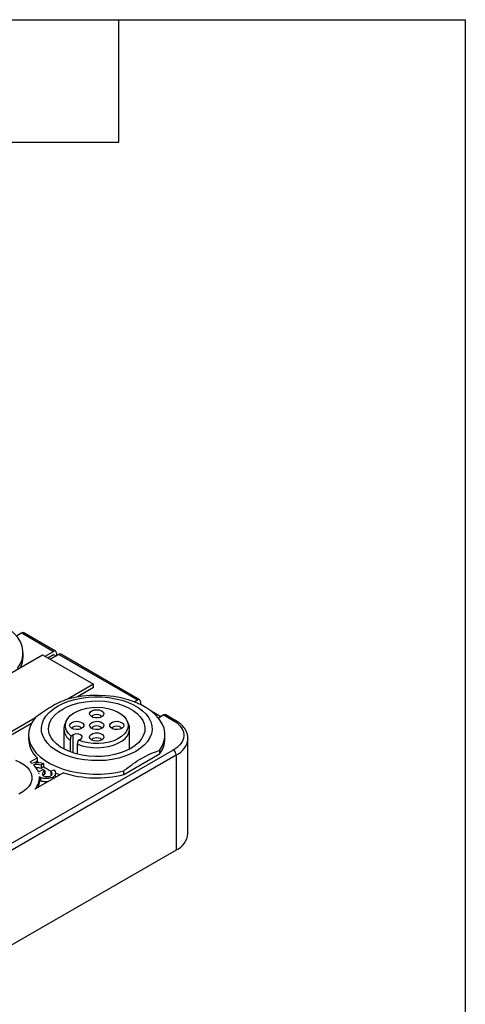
# Model space of a CAD drawing. Header units: millimetres. Extents: x 13 to 546, y 13 to 419.
# Tile 5 of 5: x 491 to 546, y 296 to 419. Entities that reach past the tile are written whole.
import ezdxf

# ---------------------------------------------------------------- set-up
doc = ezdxf.new("R2010")
doc.units = ezdxf.units.MM
doc.header["$LTSCALE"] = 2
doc.linetypes.add('SLD-Solid', pattern=[0])
doc.layers.add('TEXT', color=140, linetype='SLD-Solid', lineweight=25)

msp = doc.modelspace()

# ---------------------------------------------------------------- linework, layer by layer
for p, q in [((490.85, 342.72), (490.19, 342.34)), ((490.85, 342.72), (494.8, 340.43)), ((495.05, 340.46), (491.09, 342.74)), ((481.41, 333.06), (493.43, 340)), ((491, 339.78), (491, 340.25)), ((493.43, 340), (499.79, 336.33)), ((493.74, 339.82), (494.8, 340.43)), ((494.1, 339.61), (494.8, 340.02)), ((495.44, 340.06), (494.38, 339.45)), ((494.8, 340.02), (495.09, 339.86)), ((495.16, 340.23), (495.16, 339.9)), ((495.44, 340.06), (505.27, 334.39)), ((505.52, 334.41), (495.69, 340.09)), ((499.79, 336.33), (496.62, 334.5)), ((499.79, 335.92), (499.79, 336.33)), ((499.79, 335.92), (497.76, 334.75)), ((504.85, 334.14), (505.27, 334.39)), ((505.27, 333.98), (505.26, 333.98)), ((505.27, 333.98), (505.33, 333.95)), ((505.62, 334.18), (505.62, 333.81)), ((506.94, 333.02), (508.17, 332.31)), ((508.52, 332.51), (507.87, 332.13)), ((508.52, 332.51), (509.72, 331.82)), ((509.97, 331.84), (508.77, 332.54)), ((492.46, 332.1), (487.77, 329.39)), ((492.03, 331.44), (487.77, 328.98)), ((496.39, 331.79), (496.22, 331.41)), ((504.14, 331.41), (503.96, 331.79)), ((491.68, 330.04), (491.68, 329.57)), ((496.08, 330.8), (496.08, 328.27)), ((497.24, 330.04), (496.99, 329.89)), ((497.24, 327.78), (497.24, 330.04)), ((504.28, 328.27), (504.28, 330.8)), ((508.68, 329.57), (508.68, 330.04)), ((496.86, 329.41), (496.86, 327.91)), ((497.78, 327.62), (497.78, 328.88)), ((497.91, 329.36), (498.16, 329.51)), ((511.54, 317.73), (511.54, 329.57)), ((511.54, 329.51), (511.54, 329.57)), ((509.72, 328.14), (481.44, 311.82)), ((481.79, 311.2), (510.08, 327.53)), ((507.98, 327.63), (503.55, 325.07)), ((507.98, 328.1), (507.98, 327.63)), ((510.08, 327.53), (510.08, 315.69)), ((491.87, 326.66), (492.77, 327.17)), ((492.77, 326.76), (492.45, 326.58)), ((492.77, 327.17), (492.77, 326.76)), ((492.94, 326.59), (492.77, 326.76)), ((493.54, 326.48), (493.24, 326.25)), ((493.24, 326.25), (493.24, 325.84)), ((493.54, 326.48), (493.54, 326.07)), ((496.02, 325.29), (492.48, 323.25)), ((493.54, 326.07), (493.24, 325.84)), ((493.45, 325.74), (493.71, 325.55)), ((493.65, 325.52), (493.65, 325.11)), ((493.71, 325.55), (493.71, 325.14)), ((494.45, 325.51), (494.86, 325.68)), ((494.45, 325.51), (494.45, 325.1)), ((494.53, 325.02), (494.45, 325.1)), ((495.04, 324.87), (495.04, 325.28)), ((503.55, 325.07), (503.55, 325.54)), ((493.05, 324.27), (493.05, 324.67)), ((493.18, 324.71), (493.18, 324.3)), ((494.75, 324.76), (494.75, 324.56)), ((510.08, 315.69), (481.79, 299.36))]:
    msp.add_line(p, q)
at = {"flags": 128}
for points in [[(490.31, 338.3), (490.64, 338.83), (490.87, 339.38), (490.98, 339.94), (490.99, 340.51), (490.88, 341.07), (490.66, 341.62), (490.33, 342.15), (489.9, 342.66), (489.37, 343.14), (488.75, 343.57), (488.05, 343.97), (487.27, 344.31), (486.43, 344.6), (485.54, 344.83), (484.61, 345), (483.65, 345.11), (482.67, 345.15), (481.69, 345.13), (480.73, 345.05), (479.78, 344.9), (478.88, 344.69)], [(495.3, 333.61), (495.95, 333.94), (496.67, 334.23), (497.44, 334.45), (498.25, 334.62), (499.1, 334.73), (499.96, 334.78), (500.83, 334.76), (501.68, 334.68), (502.52, 334.54), (503.31, 334.35), (504.06, 334.09), (504.74, 333.78), (505.35, 333.43), (505.89, 333.04), (506.33, 332.61), (506.67, 332.15), (506.91, 331.67), (507.05, 331.17), (507.08, 330.67), (506.99, 330.17), (506.8, 329.69), (506.51, 329.21), (506.12, 328.77), (505.63, 328.36), (505.06, 327.98), (504.41, 327.65), (503.69, 327.37), (502.92, 327.14), (502.1, 326.97), (501.26, 326.86), (500.4, 326.82), (499.53, 326.83), (498.67, 326.91), (497.84, 327.05), (497.05, 327.25), (496.3, 327.5), (495.62, 327.81), (495, 328.16), (494.47, 328.56), (494.03, 328.99), (493.69, 329.45), (493.45, 329.93), (493.31, 330.42), (493.28, 330.92), (493.36, 331.42), (493.55, 331.91), (493.85, 332.38), (494.24, 332.82), (494.73, 333.24), (495.3, 333.61)], [(507.98, 328.1), (508.32, 328.63), (508.55, 329.18), (508.66, 329.74), (508.67, 330.3), (508.56, 330.87), (508.34, 331.42), (508.01, 331.95), (507.58, 332.46), (507.05, 332.93), (506.43, 333.37), (505.73, 333.76), (504.95, 334.1), (504.11, 334.39), (503.22, 334.63), (502.29, 334.8), (501.32, 334.9), (500.35, 334.95), (499.37, 334.93), (498.4, 334.84), (497.46, 334.69), (496.55, 334.48)], [(504.42, 328.35), (503.8, 328.04), (503.12, 327.78), (502.38, 327.57), (501.6, 327.43), (500.79, 327.35), (499.97, 327.34), (499.16, 327.38), (498.36, 327.5), (497.6, 327.67), (496.89, 327.9), (496.24, 328.19), (495.66, 328.52), (495.16, 328.9), (494.76, 329.31), (494.46, 329.75), (494.27, 330.21), (494.18, 330.68), (494.21, 331.15), (494.35, 331.62), (494.6, 332.07), (494.95, 332.49), (495.4, 332.89), (495.94, 333.25), (496.55, 333.56), (497.24, 333.82), (497.98, 334.02), (498.76, 334.16), (499.57, 334.24), (500.38, 334.26), (501.2, 334.21), (501.99, 334.1), (502.76, 333.92), (503.47, 333.69), (504.12, 333.41), (504.7, 333.07), (505.2, 332.7), (505.6, 332.28), (505.9, 331.84), (506.09, 331.39), (506.18, 330.92), (506.15, 330.44), (506.01, 329.98), (505.76, 329.53), (505.41, 329.1), (504.96, 328.7), (504.42, 328.35)], [(496.99, 329.89), (496.65, 330.22), (496.41, 330.58), (496.28, 330.96), (496.27, 331.34), (496.37, 331.72), (496.57, 332.09), (496.88, 332.43), (497.29, 332.73), (497.78, 332.99), (498.34, 333.2), (498.95, 333.35), (499.59, 333.44), (500.26, 333.47), (500.92, 333.43), (501.56, 333.32), (502.16, 333.16), (502.7, 332.93), (503.17, 332.66), (503.56, 332.35), (503.85, 332), (504.03, 331.63), (504.1, 331.25), (504.05, 330.87), (503.9, 330.49), (503.64, 330.14), (503.28, 329.82), (502.82, 329.54), (502.3, 329.3), (501.71, 329.12), (501.08, 329), (500.42, 328.95), (499.75, 328.96), (499.1, 329.03), (498.48, 329.17), (497.91, 329.36)], [(500.18, 333.16), (500.5, 333.13), (500.78, 333.03), (500.97, 332.88), (501.06, 332.7), (501.03, 332.51), (500.89, 332.34), (500.65, 332.21), (500.34, 332.14), (500.02, 332.14), (499.71, 332.21), (499.47, 332.34), (499.32, 332.51), (499.29, 332.7), (499.38, 332.88), (499.58, 333.03), (499.86, 333.13), (500.18, 333.16)], [(499.58, 332.27), (499.62, 332.37), (499.75, 332.48), (499.95, 332.56), (500.18, 332.59)], [(500.18, 332.59), (500.41, 332.56), (500.6, 332.48), (500.73, 332.37), (500.78, 332.27)], [(492.49, 332.14), (492.13, 331.61), (491.87, 331.07), (491.72, 330.51), (491.68, 329.94), (491.76, 329.38), (491.94, 328.83), (492.24, 328.29), (492.64, 327.77), (493.14, 327.29), (493.74, 326.84), (494.42, 326.43), (495.18, 326.08), (496, 325.77), (496.88, 325.52), (497.8, 325.33), (498.75, 325.21), (499.73, 325.14), (500.7, 325.15), (501.68, 325.21), (502.63, 325.34), (503.55, 325.54)], [(496.79, 331.21), (496.85, 331.39), (497.02, 331.55), (497.28, 331.66), (497.6, 331.72), (497.92, 331.7), (498.21, 331.61), (498.43, 331.48), (498.55, 331.3), (498.55, 331.11), (498.43, 330.94), (498.21, 330.8), (497.92, 330.71), (497.6, 330.69), (497.28, 330.75), (497.02, 330.86), (496.85, 331.02), (496.79, 331.21)], [(497.08, 330.83), (497.12, 330.93), (497.25, 331.04), (497.45, 331.12), (497.68, 331.14), (497.91, 331.12), (498.1, 331.04), (498.23, 330.93), (498.28, 330.83)], [(497.78, 328.88), (498.36, 328.68), (498.99, 328.53), (499.65, 328.45), (500.33, 328.43), (501, 328.48), (501.65, 328.59), (502.26, 328.76), (502.82, 328.99), (503.3, 329.26), (503.7, 329.58), (503.99, 329.93), (504.19, 330.31), (504.28, 330.7), (504.25, 331.09), (504.14, 331.41)], [(499.55, 331.57), (499.82, 331.67), (500.14, 331.72), (500.46, 331.69), (500.75, 331.6), (500.96, 331.45), (501.06, 331.28), (501.04, 331.09), (500.91, 330.92), (500.68, 330.78), (500.38, 330.71), (500.06, 330.7), (499.75, 330.76), (499.5, 330.88), (499.34, 331.04), (499.29, 331.23), (499.37, 331.41), (499.55, 331.57)], [(500.78, 330.83), (500.73, 330.93), (500.6, 331.04), (500.41, 331.12), (500.18, 331.14), (499.95, 331.12), (499.75, 331.04)], [(503.57, 331.21), (503.51, 331.02), (503.34, 330.86), (503.07, 330.75), (502.76, 330.69), (502.44, 330.71), (502.14, 330.8), (501.92, 330.94), (501.81, 331.11), (501.81, 331.3), (501.92, 331.48), (502.14, 331.61), (502.44, 331.7), (502.76, 331.72), (503.07, 331.66), (503.34, 331.55), (503.51, 331.39), (503.57, 331.21)], [(502.08, 330.83), (502.12, 330.93), (502.25, 331.04), (502.45, 331.12), (502.68, 331.14), (502.91, 331.12), (503.1, 331.04), (503.23, 330.93), (503.28, 330.83)], [(509.72, 331.82), (510.18, 331.51), (510.55, 331.16), (510.82, 330.78), (510.99, 330.39), (511.04, 329.98), (510.99, 329.57), (510.82, 329.18), (510.55, 328.8), (510.18, 328.45), (509.72, 328.14)], [(498.16, 329.51), (498.3, 329.63), (498.35, 329.78), (498.3, 329.92), (498.16, 330.04), (497.95, 330.12), (497.7, 330.15), (497.46, 330.12), (497.24, 330.04)], [(500.18, 329.25), (499.86, 329.28), (499.58, 329.38), (499.38, 329.53), (499.29, 329.71), (499.32, 329.9), (499.47, 330.07), (499.71, 330.2), (500.02, 330.27), (500.34, 330.27), (500.65, 330.2), (500.89, 330.07), (501.03, 329.9), (501.06, 329.71), (500.97, 329.53), (500.78, 329.38), (500.5, 329.28), (500.18, 329.25)], [(499.75, 331.04), (499.62, 330.93), (499.58, 330.83)], [(499.58, 329.38), (499.62, 329.49), (499.75, 329.6), (499.95, 329.67), (500.18, 329.7), (500.41, 329.67), (500.6, 329.6), (500.73, 329.49), (500.78, 329.38)], [(490.05, 326.9), (490.61, 326.64), (491.09, 326.34), (491.49, 326), (491.8, 325.63), (492, 325.24), (492.09, 324.83), (492.08, 324.42), (491.96, 324.01), (491.73, 323.62), (491.4, 323.26), (490.98, 322.93), (490.48, 322.64)], [(495.58, 325.04), (495.52, 325.06), (495.05, 325.25)]]:
    msp.add_lwpolyline(points, dxfattribs=at)
for centre, radius, start, end in [((490.99, 342.51), 0.251, 65.6929, 125.6176), ((487.98, 339.79), 3.02, 332.6086, 359.6625), ((494.94, 340.26), 0.218, 350.786, 129.2033), ((495.59, 339.86), 0.251, 65.6929, 125.6176), ((505.41, 334.22), 0.218, 350.786, 129.2033), ((508.67, 332.31), 0.251, 65.6929, 125.6176), ((497.73, 330.79), 1.64, 157.9073, 237.6372), ((509.87, 331.63), 0.24, 64.0423, 127.2535), ((495.13, 329.69), 3.46, 181.9483, 226.7776), ((505.46, 329.63), 3.22, 321.5989, 359.023), ((509.05, 329.82), 2.52, 294.2345, 352.837), ((509.31, 327.5), 0.768, 2.6055, 57.3945), ((489.41, 323.34), 4.13, 50.0897, 53.3869), ((490.38, 324.32), 2.75, 24.9352, 46.2598), ((491.02, 324.64), 2.03, 16.1568, 17.4316), ((497.99, 332.3), 7.63, 234.3616, 242.6296), ((500.19, 338.76), 14.09, 252.7833, 283.7755), ((490.89, 324.71), 2.15, 317.3304, 3.6201), ((491.08, 324.27), 1.97, 336.2689, 359.7235), ((509.06, 317.97), 2.49, 294.0743, 354.6056)]:
    msp.add_arc(centre, radius, start, end)
for centre, major_axis, ratio, start_param, end_param in [((492.02, 325.63), (1.15, -0.22), 0.316329, 5.726598, 5.789306), ((493.5, 324.85), (0.478, -0.44), 0.587999, 3.241685, 3.400443), ((493.25, 325.05), (-0.138, 0.374), 0.716042, 1.88947, 2.431885)]:
    msp.add_ellipse(centre, major_axis=major_axis, ratio=ratio, start_param=start_param, end_param=end_param)
for points, knots in [([(496.55, 334.48), (495.83, 334.23), (495.18, 333.92), (493.87, 333.16), (493.21, 332.71), (492.49, 332.14)], [0, 0, 0, 0, 0.5, 0.5, 1, 1, 1, 1]), ([(511.54, 329.5), (511.54, 329.51), (511.56, 329.67), (511.51, 329.98), (511.38, 330.41), (511.15, 330.82), (510.84, 331.2), (510.45, 331.55), (510.13, 331.74), (509.97, 331.84)], [0, 0, 0, 0, 0.013127, 0.174682, 0.335332, 0.497751, 0.664192, 0.835037, 1, 1, 1, 1]), ([(503.55, 325.54), (503.94, 325.86), (504.32, 326.15), (505.05, 326.67), (505.41, 326.9), (506.12, 327.31), (506.48, 327.49), (507.21, 327.82), (507.59, 327.97), (507.98, 328.1)], [0, 0, 0, 0, 0.25, 0.25, 0.5, 0.5, 0.75, 0.75, 1, 1, 1, 1]), ([(493.24, 325.84), (493.15, 325.87), (492.98, 325.92), (492.74, 325.94), (492.59, 325.94), (492.55, 325.94)], [0, 0, 0, 0, 0.40442, 0.8080503, 1, 1, 1, 1]), ([(493.65, 325.11), (493.59, 325.06), (493.51, 325.01), (493.49, 324.94), (493.48, 324.93)], [0, 0, 0, 0, 0.841184, 1, 1, 1, 1]), ([(494.12, 324.2), (494.02, 324.19), (493.78, 324.17), (493.49, 324.2), (493.28, 324.25), (493.21, 324.28), (493.18, 324.3)], [0, 0, 0, 0, 0.303642, 0.739377, 0.881227, 1, 1, 1, 1]), ([(495.02, 324.87), (495.03, 324.82), (495.04, 324.77), (495.02, 324.72), (495.02, 324.72)], [0, 0, 0, 0, 0.888684, 1, 1, 1, 1])]:
    msp.add_open_spline(points, degree=3, knots=knots)
for points in [[(496.99, 329.89), (496.94, 329.73), (496.9, 329.57), (496.86, 329.41)], [(497.78, 328.88), (497.82, 329.04), (497.86, 329.2), (497.91, 329.36)], [(492.06, 326.51), (492.5, 326.64), (493.22, 326.63), (493.54, 326.48)], [(493.24, 326.25), (492.95, 326.36), (492.54, 326.37), (492.28, 326.31)], [(492.87, 325.48), (493.02, 325.5), (493.16, 325.53), (493.24, 325.58)], [(493.24, 325.58), (493.31, 325.62), (493.38, 325.67), (493.45, 325.74)], [(493.65, 325.52), (493.43, 325.39), (493.31, 325.05), (493.55, 324.91)], [(493.71, 325.55), (493.69, 325.53), (493.67, 325.52), (493.65, 325.52)], [(493.71, 325.14), (493.69, 325.12), (493.67, 325.11), (493.65, 325.11)], [(494.45, 324.92), (494.66, 325.04), (494.67, 325.34), (494.45, 325.51)], [(494.86, 325.68), (495.15, 325.44), (495.08, 324.96), (494.75, 324.76)], [(493.18, 324.3), (493.13, 324.33), (493.08, 324.38), (493.04, 324.44)], [(494.75, 324.76), (494.7, 324.74), (494.58, 324.69), (494.35, 324.63), (494.08, 324.6), (493.8, 324.59), (493.54, 324.6), (493.32, 324.65), (493.22, 324.69), (493.18, 324.71)], [(493.55, 324.91), (493.74, 324.8), (494.25, 324.8), (494.45, 324.92)]]:
    msp.add_open_spline(points, degree=3)
at = {"layer": 'TEXT'}
for p, q in [((12.7, 419.1), (546.1, 419.1)), ((502.92, 403.86), (502.92, 419.1)), ((546.1, 419.1), (546.1, 12.7)), ((487.68, 403.86), (502.92, 403.86))]:
    msp.add_line(p, q, dxfattribs=at)

doc.saveas('drawing.dxf')
